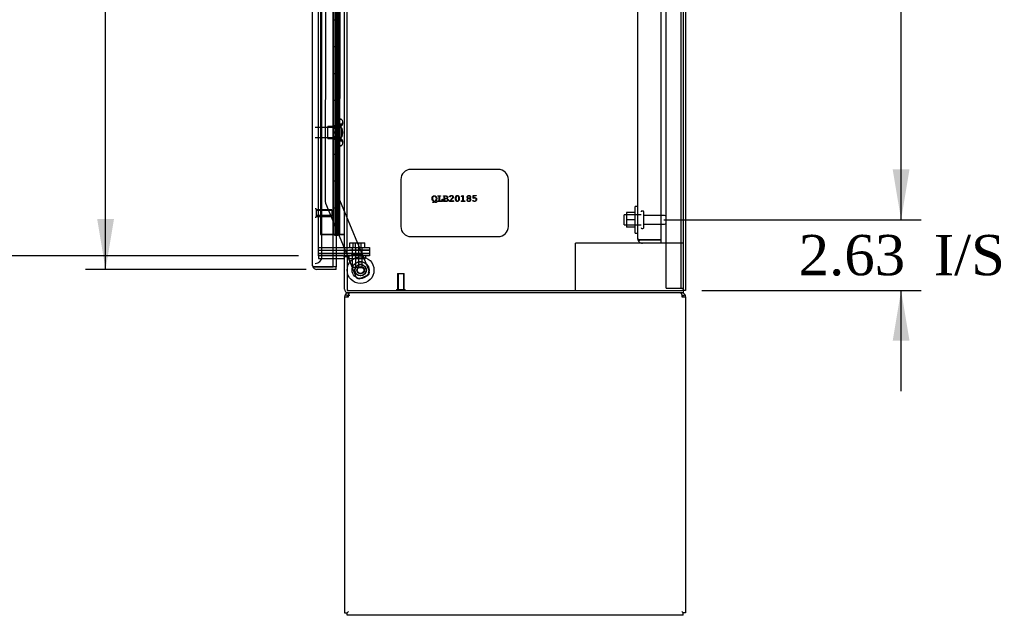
# Model space of a CAD drawing. Header units: inches. Extents: x 1 to 359, y -2 to 239.
# Tile 16 of 23: x 153 to 190, y 84 to 106. Entities that reach past the tile are written whole.
import ezdxf
from ezdxf.enums import TextEntityAlignment as Align
from ezdxf.lldxf.tags import DXFTag

# ---------------------------------------------------------------- set-up
doc = ezdxf.new("R2010")
doc.units = ezdxf.units.IN
doc.header["$MEASUREMENT"] = 0
for name, color, linetype in [('COM43133', 7, 'Continuous'), ('COM50669', 7, 'Continuous'), ('COM55602-1', 7, 'Continuous'), ('COM55607-1', 7, 'Continuous'), ('COM55738-22', 7, 'Continuous'), ('COM70098', 7, 'Continuous'), ('COM70220', 7, 'Continuous'), ('COM70839-2', 7, 'Continuous'), ('COM71181-2', 7, 'Continuous'), ('COM71183-2', 7, 'Continuous'), ('COM71194-2', 7, 'Continuous'), ('Default', 7, 'Continuous'), ('GSK86006', 7, 'Continuous'), ('NTS166105', 7, 'Continuous'), ('NTS18147', 7, 'Continuous'), ('NTS86070', 7, 'Continuous'), ('QLB20185', 7, 'Continuous'), ('ROL87452', 7, 'Continuous'), ('RVT17786', 7, 'Continuous'), ('SCC180005', 7, 'Continuous'), ('STD26089', 7, 'Continuous'), ('STD26122', 7, 'Continuous'), ('STD26258', 7, 'Continuous'), ('WAF25059', 7, 'Continuous'), ('WAF25376', 7, 'Continuous'), ('WAM30038', 7, 'Continuous')]:
    doc.layers.add(name, color=color, linetype=linetype)
doc.styles.add('SEACAD_Times_New_Roman', font='times.ttf')
tags = doc.linetypes.add('HIDDEN2', pattern=[0.1875, 0.125, -0.0625]).pattern_tags.tags
tags[6:7] = [DXFTag(74, 4), DXFTag(75, 0), DXFTag(340, '0'), DXFTag(46, 0.0), DXFTag(50, 0.0), DXFTag(44, 0.0), DXFTag(45, 0.0)]
tags[4:5] = [DXFTag(74, 4), DXFTag(75, 0), DXFTag(340, '0'), DXFTag(46, 0.0), DXFTag(50, 0.0), DXFTag(44, 0.0), DXFTag(45, 0.0)]
doc.dimstyles.new('HAMMOND_(STH_-_300x200)', dxfattribs={"dimtxt": 1.5, "dimasz": 1.875, "dimexe": 0.75, "dimexo": 0.75, "dimgap": 0.375, "dimtad": 0, "dimtih": 1, "dimtoh": 1, "dimzin": 0, "dimdsep": 46, "dimtxsty": 'SEACAD_Times_New_Roman', "dimblk1": '_SE_FILLED', "dimblk2": '_SE_FILLED', "dimsah": 1, "dimcen": 0.75, "dimadec": 0, "dimazin": 0, "dimtfac": 0.8, "dimtofl": 0, "dimtmove": 0, "dimatfit": 3, "dimfxl": 1, "dimtolj": 1, "dimtzin": 0, "dimarcsym": 0})

# ---------------------------------------------------------------- blocks, each defined once
blk = doc.blocks.new('SE2')
at = {"layer": 'COM43133', "color": 7, "linetype": 'HIDDEN2'}
for p, q in [((175.881, 97.627), (175.881, 153.257)), ((176.756, 97.567), (176.756, 153.317)), ((175.881, 97.627), (175.881, 97.627)), ((175.881, 97.627), (175.881, 97.627)), ((175.984, 97.567), (175.917, 97.518)), ((176.066, 97.567), (175.917, 97.567)), ((175.984, 97.567), (176.066, 97.567)), ((176.066, 97.567), (176.066, 97.567)), ((176.756, 97.567), (176.066, 97.567)), ((176.066, 97.567), (176.756, 97.567)), ((176.756, 97.442), (176.066, 97.442)), ((176.756, 97.442), (176.756, 97.567))]:
    blk.add_line(p, q, dxfattribs=at)
for start, end in [(180, 180.0589), (180.1208, 216.194), (216.194, 270)]:
    blk.add_arc((176.066, 97.627), 0.185, start, end, dxfattribs=at)
blk.add_open_spline([(175.917, 97.567), (175.905, 97.577), (175.896, 97.587), (175.887, 97.602), (175.885, 97.607), (175.882, 97.617), (175.881, 97.622), (175.881, 97.627)], degree=3, knots=[0, 0, 0, 0, 0.5, 0.5, 0.75, 0.75, 1, 1, 1, 1], dxfattribs=at)
at = {"layer": 'COM50669', "color": 7, "linetype": 'HIDDEN2'}
for p, q in [((173.711, 97.442), (173.568, 97.442)), ((173.568, 95.692), (173.568, 97.442)), ((176.066, 97.442), (173.711, 97.442)), ((177.568, 97.442), (176.756, 97.442))]:
    blk.add_line(p, q, dxfattribs=at)
at = {"layer": 'COM55602-1', "color": 7, "linetype": 'Continuous'}
for p, q in [((164.975, 95.454), (164.975, 83.692)), ((164.975, 95.454), (165.118, 95.454)), ((165.08, 95.483), (165.005, 95.541)), ((165.118, 95.541), (165.118, 95.597)), ((165.118, 95.454), (165.118, 95.541)), ((177.52, 95.541), (177.52, 95.597)), ((177.52, 95.541), (177.52, 95.454)), ((177.52, 95.454), (177.663, 95.454)), ((177.558, 95.483), (177.633, 95.541)), ((177.663, 95.454), (177.663, 83.692)), ((164.975, 83.692), (165.07, 83.692)), ((165.07, 83.692), (165.118, 83.74)), ((165.07, 83.692), (165.118, 83.74)), ((165.07, 83.597), (165.07, 83.692)), ((177.568, 83.597), (165.07, 83.597)), ((177.568, 83.692), (177.52, 83.74)), ((177.568, 83.692), (177.52, 83.74)), ((177.663, 83.692), (177.568, 83.692)), ((177.568, 83.597), (177.568, 83.692))]:
    blk.add_line(p, q, dxfattribs=at)
for centre, radius, start, end in [((165.118, 95.454), 0.143, 142.4162, 180), ((165.118, 95.454), 0.143, 90, 142.4161), ((165.118, 95.454), 0.048, 142.4162, 180), ((165.118, 95.454), 0.048, 90, 142.4162), ((165.118, 95.454), 0.048, 90, 142.4162), ((177.52, 95.454), 0.143, 37.5839, 90), ((177.52, 95.454), 0.048, 37.5838, 90), ((177.52, 95.454), 0.048, 0, 37.5838), ((177.52, 95.454), 0.143, 0, 37.5838)]:
    blk.add_arc(centre, radius, start, end, dxfattribs=at)
at = {"layer": 'COM55602-1', "color": 7, "linetype": 'HIDDEN2'}
blk.add_arc((165.18, 95.392), 0.11, 92.1547, 123.9357, dxfattribs=at)
at = {"layer": 'COM55602-1', "color": 7, "linetype": 'Continuous'}
for points in [[(165.175, 95.597), (165.166, 95.597), (165.156, 95.592), (165.137, 95.573), (165.128, 95.559), (165.118, 95.541)], [(177.52, 95.541), (177.51, 95.559), (177.501, 95.573), (177.482, 95.592), (177.472, 95.597), (177.463, 95.597)]]:
    blk.add_open_spline(points, degree=3, knots=[0, 0, 0, 0, 0.5, 0.5, 1, 1, 1, 1], dxfattribs=at)
at = {"layer": 'COM55607-1', "color": 7, "linetype": 'HIDDEN2'}
for p, q in [((164.082, 153.765), (164.082, 97.765)), ((164.627, 153.765), (164.627, 97.765)), ((164.727, 97.765), (164.727, 153.765)), ((164.677, 104.766), (164.677, 105.765)), ((164.718, 104.766), (164.718, 105.765)), ((164.763, 105.765), (164.794, 105.765)), ((164.794, 104.765), (164.794, 105.765)), ((164.622, 104.766), (164.677, 104.766)), ((164.666, 104.766), (164.794, 104.766)), ((164.666, 103.766), (164.666, 104.765)), ((164.763, 104.765), (164.794, 104.765)), ((164.789, 104.765), (164.789, 103.766)), ((164.794, 103.766), (164.794, 104.765)), ((164.622, 103.766), (164.677, 103.766)), ((164.666, 103.766), (164.794, 103.766)), ((164.677, 102.766), (164.677, 103.765)), ((164.718, 102.766), (164.718, 103.765)), ((164.763, 103.765), (164.794, 103.765)), ((164.794, 102.765), (164.794, 103.765)), ((164.622, 102.766), (164.677, 102.766)), ((164.666, 102.766), (164.794, 102.766)), ((164.666, 101.766), (164.666, 102.765)), ((164.763, 102.765), (164.794, 102.765)), ((164.789, 102.765), (164.789, 101.766)), ((164.794, 101.766), (164.794, 102.765)), ((164.622, 101.766), (164.677, 101.766)), ((164.666, 101.766), (164.794, 101.766)), ((164.677, 100.766), (164.677, 101.765)), ((164.718, 100.766), (164.718, 101.765)), ((164.763, 101.765), (164.794, 101.765)), ((164.794, 100.765), (164.794, 101.765)), ((164.622, 100.766), (164.677, 100.766)), ((164.666, 100.766), (164.794, 100.766)), ((164.666, 99.766), (164.666, 100.765)), ((164.763, 100.765), (164.794, 100.765)), ((164.789, 100.765), (164.789, 99.766)), ((164.794, 99.766), (164.794, 100.765)), ((164.622, 99.766), (164.677, 99.766)), ((164.666, 99.766), (164.794, 99.766)), ((164.677, 98.766), (164.677, 99.765)), ((164.718, 98.766), (164.718, 99.765)), ((164.763, 99.765), (164.794, 99.765)), ((164.794, 98.765), (164.794, 99.765)), ((164.622, 98.766), (164.677, 98.766)), ((164.666, 98.766), (164.794, 98.766)), ((164.666, 97.766), (164.666, 98.765)), ((164.763, 98.765), (164.794, 98.765)), ((164.789, 98.765), (164.789, 97.766)), ((164.794, 97.766), (164.794, 98.765)), ((164.082, 97.766), (164.597, 97.766)), ((164.558, 97.765), (164.082, 97.765)), ((164.597, 97.766), (164.622, 97.766)), ((164.622, 97.766), (164.627, 97.766)), ((164.666, 97.766), (164.627, 97.766)), ((164.789, 97.766), (164.666, 97.766)), ((164.789, 97.766), (164.913, 97.766)), ((164.913, 97.766), (164.975, 97.766))]:
    blk.add_line(p, q, dxfattribs=at)
at = {"layer": 'COM55607-1', "color": 7, "linetype": 'Continuous'}
for p, q in [((164.56, 106.765), (164.56, 105.765)), ((164.763, 106.765), (164.763, 105.765)), ((164.56, 105.765), (164.56, 104.765)), ((164.56, 105.765), (164.763, 105.765)), ((164.56, 105.765), (164.763, 105.765)), ((164.763, 105.765), (164.763, 104.765)), ((164.56, 104.765), (164.763, 104.765)), ((164.56, 104.765), (164.763, 104.765)), ((164.56, 104.765), (164.56, 103.765)), ((164.763, 104.765), (164.763, 103.765)), ((164.56, 103.765), (164.56, 102.765)), ((164.56, 103.765), (164.763, 103.765)), ((164.56, 103.765), (164.763, 103.765)), ((164.763, 103.765), (164.763, 102.765)), ((164.56, 102.765), (164.763, 102.765)), ((164.56, 102.765), (164.763, 102.765)), ((164.56, 102.765), (164.56, 101.765)), ((164.763, 102.765), (164.763, 101.765)), ((164.56, 101.765), (164.56, 100.765)), ((164.56, 101.765), (164.763, 101.765)), ((164.56, 101.765), (164.763, 101.765)), ((164.763, 101.765), (164.763, 100.765)), ((164.56, 100.765), (164.763, 100.765)), ((164.56, 100.765), (164.763, 100.765)), ((164.56, 100.765), (164.56, 99.765)), ((164.763, 100.765), (164.763, 99.765)), ((164.56, 99.765), (164.56, 98.765)), ((164.56, 99.765), (164.763, 99.765)), ((164.56, 99.765), (164.763, 99.765)), ((164.763, 99.765), (164.763, 98.765)), ((164.56, 98.765), (164.763, 98.765)), ((164.56, 98.765), (164.763, 98.765)), ((164.56, 98.765), (164.56, 97.765)), ((164.763, 98.765), (164.763, 97.765)), ((164.56, 97.765), (164.558, 97.765)), ((164.763, 97.765), (164.56, 97.765)), ((164.614, 97.73), (164.614, 97.756)), ((164.614, 97.756), (164.664, 97.756)), ((164.664, 97.73), (164.614, 97.73)), ((164.627, 97.765), (164.627, 97.756)), ((164.689, 97.756), (164.664, 97.756)), ((164.689, 97.73), (164.664, 97.73)), ((164.689, 97.756), (164.739, 97.756)), ((164.739, 97.73), (164.689, 97.73)), ((164.727, 97.756), (164.727, 97.765)), ((164.739, 97.756), (164.739, 97.73)), ((164.975, 97.765), (164.763, 97.765))]:
    blk.add_line(p, q, dxfattribs=at)
at = {"layer": 'COM55738-22', "color": 7, "linetype": 'HIDDEN2'}
for p, q in [((176.943, 95.774), (176.943, 155.524)), ((177.496, 95.774), (177.496, 155.524)), ((176.943, 95.774), (177.13, 95.774)), ((177.13, 95.774), (177.38, 95.774)), ((177.38, 95.774), (177.496, 95.774)), ((177.496, 95.774), (177.568, 95.774))]:
    blk.add_line(p, q, dxfattribs=at)
at = {"layer": 'COM70098', "color": 7, "linetype": 'HIDDEN2'}
for p, q in [((164.008, 97.287), (165.157, 97.287)), ((164.008, 97.192), (165.157, 97.192)), ((165.157, 97.287), (165.907, 97.287)), ((165.907, 97.192), (165.157, 97.192)), ((165.907, 97.287), (165.907, 97.192)), ((165.157, 97.067), (164.008, 97.067)), ((165.157, 96.972), (165.118, 96.972)), ((165.157, 97.067), (165.907, 97.067)), ((165.907, 96.972), (165.157, 96.972)), ((165.907, 97.067), (165.907, 96.972))]:
    blk.add_line(p, q, dxfattribs=at)
at = {"layer": 'COM70220', "color": 7, "linetype": 'HIDDEN2'}
for p, q in [((164.133, 97.192), (164.133, 154.339)), ((164.133, 96.942), (164.133, 97.192))]:
    blk.add_line(p, q, dxfattribs=at)
blk.add_arc((163.883, 96.942), 0.25, 270, 0, dxfattribs=at)
at = {"layer": 'COM70839-2', "color": 7, "linetype": 'HIDDEN2'}
for p, q in [((164.803, 124.909), (164.79, 99.063)), ((164.271, 123.534), (164.259, 98.982)), ((164.259, 98.982), (164.259, 98.982)), ((164.268, 98.934), (165.08, 96.972)), ((164.268, 98.934), (165.08, 96.972)), ((164.79, 99.063), (165.889, 96.406)), ((164.79, 99.063), (164.79, 99.063)), ((164.79, 99.063), (165.889, 96.406)), ((165.093, 96.942), (165.399, 96.203)), ((165.093, 96.942), (165.399, 96.203)), ((165.822, 96.243), (165.562, 96.135)), ((165.822, 96.243), (165.562, 96.135))]:
    blk.add_line(p, q, dxfattribs=at)
at = {"layer": 'COM70839-2', "color": 7, "linetype": 'Continuous'}
blk.add_line((165.08, 96.972), (165.093, 96.942), dxfattribs=at)
blk.add_line((165.08, 96.972), (165.093, 96.942), dxfattribs=at)
at = {"layer": 'COM70839-2', "color": 7, "linetype": 'HIDDEN2'}
blk.add_circle((165.57, 96.443), 0.129, dxfattribs=at)
for centre, radius, start, end in [((164.384, 98.982), 0.125, 179.9705, 202.4825), ((165.57, 96.443), 0.129, 171.2154, 183.4576), ((165.774, 96.358), 0.125, 292.4825, 22.4825), ((165.774, 96.358), 0.125, 292.4825, 22.4825), ((165.514, 96.251), 0.125, 202.4825, 292.4825), ((165.514, 96.251), 0.125, 202.4825, 292.4825), ((165.57, 96.443), 0.129, 261.3102, 278.5081)]:
    blk.add_arc(centre, radius, start, end, dxfattribs=at)
at = {"layer": 'COM71181-2', "color": 7, "linetype": 'HIDDEN2'}
for p, q in [((177.568, 155.627), (177.568, 95.692)), ((164.008, 96.972), (164.008, 154.347)), ((165.07, 96.972), (165.07, 154.347)), ((164.558, 96.972), (164.008, 96.972))]:
    blk.add_line(p, q, dxfattribs=at)
at = {"layer": 'COM71181-2', "color": 7, "linetype": 'Continuous'}
for p, q in [((177.663, 155.627), (177.663, 95.692)), ((164.975, 96.972), (164.975, 154.347)), ((164.927, 96.972), (164.558, 96.972)), ((164.927, 96.972), (164.975, 96.972)), ((165.118, 96.972), (164.975, 96.972)), ((165.07, 96.942), (165.07, 95.692)), ((165.118, 96.942), (165.07, 96.942)), ((165.118, 96.942), (165.118, 96.972)), ((165.07, 95.692), (177.52, 95.692)), ((177.663, 95.692), (177.52, 95.692))]:
    blk.add_line(p, q, dxfattribs=at)
at = {"layer": 'COM71183-2', "color": 7, "linetype": 'HIDDEN2'}
for p, q in [((164.008, 96.972), (164.008, 96.877)), ((164.008, 96.877), (164.558, 96.877))]:
    blk.add_line(p, q, dxfattribs=at)
at = {"layer": 'COM71183-2', "color": 7, "linetype": 'Continuous'}
for p, q in [((164.558, 96.877), (164.927, 96.877)), ((164.975, 95.74), (164.975, 96.942)), ((165.07, 96.942), (164.975, 96.942)), ((177.568, 95.692), (177.568, 95.597)), ((177.568, 95.597), (165.118, 95.597))]:
    blk.add_line(p, q, dxfattribs=at)
for centre, radius, start, end in [((164.927, 96.829), 0.143, 52.2051, 90), ((164.927, 96.829), 0.048, 0, 90), ((165.118, 95.74), 0.143, 180, 270)]:
    blk.add_arc(centre, radius, start, end, dxfattribs=at)
at = {"layer": 'COM71183-2', "color": 7, "linetype": 'HIDDEN2'}
blk.add_arc((165.118, 95.74), 0.048, 180, 270, dxfattribs=at)
at = {"layer": 'COM71194-2', "color": 7, "linetype": 'Continuous'}
for p, q in [((164.558, 96.567), (164.558, 154.964)), ((163.788, 96.615), (163.788, 154.916)), ((164.663, 96.877), (164.663, 96.567)), ((163.788, 96.615), (163.788, 96.615)), ((163.788, 96.615), (163.788, 96.615)), ((163.868, 96.567), (163.818, 96.528)), ((163.931, 96.567), (163.818, 96.567)), ((163.868, 96.567), (163.931, 96.567)), ((163.931, 96.567), (163.931, 96.567)), ((164.663, 96.567), (163.931, 96.567)), ((163.931, 96.567), (164.558, 96.567)), ((164.663, 96.472), (163.931, 96.472)), ((164.663, 96.567), (164.558, 96.567)), ((164.663, 96.472), (164.663, 96.567))]:
    blk.add_line(p, q, dxfattribs=at)
at = {"layer": 'COM71194-2', "color": 7, "linetype": 'HIDDEN2'}
blk.add_line((164.663, 154.442), (164.663, 96.877), dxfattribs=at)
at = {"layer": 'COM71194-2', "color": 7, "linetype": 'Continuous'}
for start, end in [(180, 180.0762), (180.1561, 217.5036), (217.5036, 270)]:
    blk.add_arc((163.931, 96.615), 0.143, start, end, dxfattribs=at)
blk.add_open_spline([(163.818, 96.567), (163.808, 96.575), (163.801, 96.583), (163.793, 96.595), (163.791, 96.599), (163.789, 96.607), (163.788, 96.611), (163.788, 96.615)], degree=3, knots=[0, 0, 0, 0, 0.5, 0.5, 0.75, 0.75, 1, 1, 1, 1], dxfattribs=at)
at = {"layer": 'GSK86006', "color": 7, "linetype": 'HIDDEN2'}
for p, q in [((164.008, 97.192), (165.157, 97.192)), ((165.157, 97.192), (165.907, 97.192)), ((165.907, 97.192), (165.907, 97.067)), ((164.008, 97.067), (165.157, 97.067)), ((165.907, 97.067), (165.157, 97.067))]:
    blk.add_line(p, q, dxfattribs=at)
at = {"layer": 'NTS166105', "color": 7, "linetype": 'HIDDEN2'}
for p, q in [((175.465, 98.591), (175.465, 98.316)), ((175.785, 98.591), (175.465, 98.591)), ((175.465, 98.316), (175.465, 98.041)), ((175.785, 98.316), (175.465, 98.316)), ((175.785, 98.041), (175.465, 98.041))]:
    blk.add_line(p, q, dxfattribs=at)
at = {"layer": 'NTS18147', "color": 7, "linetype": 'HIDDEN2'}
for p, q in [((164.791, 102.062), (164.791, 102.067)), ((164.854, 102.067), (164.791, 102.067)), ((164.791, 102.062), (164.791, 101.874)), ((164.791, 102.062), (164.854, 102.062)), ((164.791, 101.874), (164.791, 101.756)), ((164.854, 101.874), (164.791, 101.874)), ((164.854, 102.062), (164.854, 102.067)), ((164.854, 101.756), (164.854, 101.874)), ((164.916, 101.913), (164.916, 101.968)), ((164.354, 101.347), (164.354, 101.787)), ((164.791, 101.787), (164.354, 101.787)), ((164.791, 101.756), (164.791, 101.378)), ((164.791, 101.756), (164.854, 101.756)), ((164.354, 101.347), (164.791, 101.347)), ((164.791, 101.378), (164.791, 101.26)), ((164.854, 101.378), (164.791, 101.378)), ((164.791, 101.26), (164.791, 101.072)), ((164.791, 101.26), (164.854, 101.26)), ((164.854, 101.26), (164.854, 101.378)), ((164.916, 101.166), (164.916, 101.221)), ((164.791, 101.072), (164.791, 101.067)), ((164.854, 101.072), (164.791, 101.072)), ((164.791, 101.067), (164.854, 101.067)), ((164.854, 101.072), (164.854, 101.067))]:
    blk.add_line(p, q, dxfattribs=at)
blk.add_arc((164.598, 101.567), 0.318, 323.6338, 36.3662, dxfattribs=at)
for centre, start_param, end_param in [((164.598, 101.968), 2.506883, 3.776302), ((164.598, 101.913), 2.506883, 3.141593), ((164.598, 101.221), 3.141593, 3.776302), ((164.598, 101.166), 2.506883, 3.776302)]:
    blk.add_ellipse(centre, major_axis=(-0.318, 0), ratio=0.5, start_param=start_param, end_param=end_param, dxfattribs=at)
at = {"layer": 'NTS86070', "color": 7, "linetype": 'HIDDEN2'}
for p, q in [((165.133, 96.972), (165.133, 96.872)), ((165.133, 96.872), (165.633, 96.872)), ((165.236, 97.002), (165.236, 96.972)), ((165.519, 97.012), (165.246, 97.012)), ((165.258, 96.972), (165.258, 96.872)), ((165.361, 97.002), (165.361, 96.972)), ((165.644, 97.012), (165.519, 97.012)), ((165.529, 96.972), (165.529, 97.002)), ((165.633, 96.972), (165.633, 96.872)), ((165.633, 96.872), (165.758, 96.872)), ((165.654, 96.972), (165.654, 97.002)), ((165.758, 96.972), (165.758, 96.872))]:
    blk.add_line(p, q, dxfattribs=at)
for centre, start, end in [((165.246, 97.002), 90, 180), ((165.371, 97.002), 90, 180), ((165.519, 97.002), 0, 90), ((165.644, 97.002), 0, 90)]:
    blk.add_arc(centre, 0.01, start, end, dxfattribs=at)
at = {"layer": 'QLB20185', "color": 7, "linetype": 'HIDDEN2'}
for p, q in [((170.695, 100.192), (167.445, 100.192)), ((167.07, 99.817), (167.07, 98.067)), ((171.07, 98.067), (171.07, 99.817)), ((168.267, 98.976), (168.299, 98.999)), ((168.319, 98.997), (168.3, 98.983)), ((168.456, 99.207), (168.541, 99.207)), ((168.491, 99.192), (168.456, 99.192)), ((168.456, 99.018), (168.491, 99.018)), ((168.618, 99.003), (168.456, 99.003)), ((168.491, 99.018), (168.491, 99.192)), ((168.541, 99.192), (168.506, 99.192)), ((168.506, 99.192), (168.506, 99.018)), ((168.506, 99.018), (168.603, 99.018)), ((168.603, 99.018), (168.603, 99.076)), ((168.618, 99.076), (168.618, 99.003)), ((168.663, 99.207), (168.755, 99.207)), ((168.683, 99.192), (168.663, 99.192)), ((168.663, 99.018), (168.683, 99.018)), ((168.773, 99.003), (168.663, 99.003)), ((168.683, 99.018), (168.683, 99.192)), ((168.755, 99.192), (168.697, 99.192)), ((168.697, 99.192), (168.697, 99.116)), ((168.697, 99.116), (168.749, 99.116)), ((168.75, 99.101), (168.697, 99.101)), ((168.697, 99.101), (168.697, 99.018)), ((168.697, 99.018), (168.771, 99.018)), ((168.882, 99.003), (168.882, 99.025)), ((169.023, 99.003), (168.882, 99.003)), ((168.896, 99.019), (168.896, 99.018)), ((168.896, 99.018), (169.009, 99.018)), ((169.009, 99.018), (169.009, 99.023)), ((169.023, 99.023), (169.023, 99.003)), ((169.106, 99.094), (169.106, 99.13)), ((169.121, 99.128), (169.121, 99.096)), ((169.226, 99.096), (169.226, 99.128)), ((169.24, 99.13), (169.24, 99.094)), ((169.327, 99.203), (169.394, 99.224)), ((169.33, 99.018), (169.38, 99.018)), ((169.444, 99.003), (169.33, 99.003)), ((169.38, 99.204), (169.332, 99.189)), ((169.38, 99.018), (169.38, 99.204)), ((169.394, 99.224), (169.394, 99.018)), ((169.394, 99.018), (169.444, 99.018)), ((169.76, 99.124), (169.76, 99.221)), ((169.76, 99.221), (169.862, 99.221)), ((169.862, 99.207), (169.775, 99.207)), ((169.775, 99.207), (169.775, 99.135)), ((167.445, 97.692), (170.695, 97.692))]:
    blk.add_line(p, q, dxfattribs=at)
for centre, start, end in [((167.445, 99.817), 90, 180), ((170.695, 99.817), 0, 90), ((167.445, 98.067), 180, 270), ((170.695, 98.067), 270, 0)]:
    blk.add_arc(centre, 0.375, start, end, dxfattribs=at)
for points, knots in [([(168.249, 99.035), (168.236, 99.054), (168.229, 99.077), (168.229, 99.136), (168.238, 99.161), (168.256, 99.181)], [0, 0, 0, 0, 0.460772, 0.460772, 1, 1, 1, 1]), ([(168.392, 99.104), (168.392, 99.128), (168.385, 99.149), (168.358, 99.187), (168.34, 99.197), (168.297, 99.197), (168.28, 99.188), (168.251, 99.152), (168.243, 99.13), (168.243, 99.077), (168.251, 99.055), (168.266, 99.038)], [0, 0, 0, 0, 0.205366, 0.205366, 0.410732, 0.410732, 0.603135, 0.603135, 0.795538, 0.795538, 1, 1, 1, 1]), ([(168.256, 99.181), (168.273, 99.201), (168.294, 99.211), (168.341, 99.211), (168.362, 99.201), (168.38, 99.181)], [0, 0, 0, 0, 0.5, 0.5, 1, 1, 1, 1]), ([(168.265, 98.964), (168.263, 98.965), (168.263, 98.967), (168.263, 98.972), (168.264, 98.974), (168.267, 98.976)], [0, 0, 0, 0, 0.507937, 0.507937, 1, 1, 1, 1]), ([(168.275, 98.963), (168.273, 98.962), (168.271, 98.962), (168.268, 98.962), (168.266, 98.963), (168.265, 98.964)], [0, 0, 0, 0, 0.341463, 0.341463, 1, 1, 1, 1]), ([(168.266, 99.038), (168.281, 99.02), (168.299, 99.012), (168.34, 99.012), (168.358, 99.021), (168.371, 99.04)], [0, 0, 0, 0, 0.466312, 0.466312, 1, 1, 1, 1]), ([(168.3, 98.983), (168.31, 98.984), (168.318, 98.986), (168.334, 98.986), (168.344, 98.984), (168.354, 98.98)], [0, 0, 0, 0, 0.38326, 0.38326, 1, 1, 1, 1]), ([(168.388, 98.966), (168.382, 98.963), (168.376, 98.961), (168.364, 98.961), (168.358, 98.963), (168.341, 98.969), (168.332, 98.971), (168.318, 98.971), (168.311, 98.97), (168.303, 98.969)], [0, 0, 0, 0, 0.321484, 0.321484, 0.571943, 0.571943, 0.822402, 0.822402, 1, 1, 1, 1]), ([(168.354, 98.98), (168.361, 98.977), (168.366, 98.976), (168.377, 98.976), (168.384, 98.979), (168.393, 98.984)], [0, 0, 0, 0, 0.363014, 0.363014, 1, 1, 1, 1]), ([(168.38, 99.181), (168.398, 99.161), (168.407, 99.136), (168.407, 99.073), (168.398, 99.048), (168.38, 99.028)], [0, 0, 0, 0, 0.504075, 0.504075, 1, 1, 1, 1]), ([(168.393, 98.984), (168.396, 98.986), (168.398, 98.987), (168.402, 98.987), (168.403, 98.987), (168.406, 98.984), (168.407, 98.982), (168.407, 98.978), (168.406, 98.977), (168.405, 98.975)], [0, 0, 0, 0, 0.189621, 0.189621, 0.479042, 0.479042, 0.768463, 0.768463, 1, 1, 1, 1]), ([(168.449, 99.194), (168.447, 99.195), (168.447, 99.197), (168.447, 99.201), (168.447, 99.203), (168.449, 99.205)], [0, 0, 0, 0, 0.508197, 0.508197, 1, 1, 1, 1]), ([(168.449, 99.005), (168.447, 99.006), (168.447, 99.008), (168.447, 99.012), (168.447, 99.014), (168.449, 99.015)], [0, 0, 0, 0, 0.474576, 0.474576, 1, 1, 1, 1]), ([(168.548, 99.205), (168.55, 99.203), (168.551, 99.201), (168.551, 99.197), (168.55, 99.195), (168.548, 99.194)], [0, 0, 0, 0, 0.491803, 0.491803, 1, 1, 1, 1]), ([(168.603, 99.076), (168.603, 99.079), (168.604, 99.082), (168.607, 99.085), (168.608, 99.085), (168.613, 99.085), (168.615, 99.085), (168.617, 99.082), (168.618, 99.079), (168.618, 99.076)], [0, 0, 0, 0, 0.254237, 0.254237, 0.508475, 0.508475, 0.754237, 0.754237, 1, 1, 1, 1]), ([(168.656, 99.194), (168.654, 99.195), (168.653, 99.197), (168.653, 99.201), (168.654, 99.203), (168.656, 99.205)], [0, 0, 0, 0, 0.508197, 0.508197, 1, 1, 1, 1]), ([(168.656, 99.005), (168.654, 99.006), (168.653, 99.008), (168.653, 99.012), (168.654, 99.014), (168.656, 99.015)], [0, 0, 0, 0, 0.474576, 0.474576, 1, 1, 1, 1]), ([(168.796, 99.136), (168.8, 99.142), (168.802, 99.149), (168.802, 99.164), (168.798, 99.173), (168.78, 99.188), (168.769, 99.192), (168.755, 99.192)], [0, 0, 0, 0, 0.258824, 0.258824, 0.629412, 0.629412, 1, 1, 1, 1]), ([(168.8, 99.191), (168.811, 99.18), (168.817, 99.168), (168.817, 99.136), (168.807, 99.121), (168.788, 99.111)], [0, 0, 0, 0, 0.443182, 0.443182, 1, 1, 1, 1]), ([(168.812, 99.039), (168.815, 99.045), (168.817, 99.052), (168.817, 99.066), (168.815, 99.073), (168.81, 99.08)], [0, 0, 0, 0, 0.471503, 0.471503, 1, 1, 1, 1]), ([(168.821, 99.089), (168.829, 99.08), (168.832, 99.07), (168.832, 99.049), (168.83, 99.04), (168.825, 99.032)], [0, 0, 0, 0, 0.528169, 0.528169, 1, 1, 1, 1]), ([(168.901, 99.168), (168.9, 99.167), (168.898, 99.167), (168.894, 99.167), (168.892, 99.167), (168.89, 99.17), (168.889, 99.171), (168.889, 99.179), (168.892, 99.186), (168.904, 99.205), (168.913, 99.213), (168.924, 99.218)], [0, 0, 0, 0, 0.097633, 0.097633, 0.203077, 0.203077, 0.314379, 0.314379, 0.65719, 0.65719, 1, 1, 1, 1]), ([(168.993, 99.197), (168.983, 99.207), (168.971, 99.212), (168.944, 99.212), (168.933, 99.208), (168.923, 99.201)], [0, 0, 0, 0, 0.526882, 0.526882, 1, 1, 1, 1]), ([(168.924, 99.218), (168.934, 99.224), (168.945, 99.227), (168.975, 99.227), (168.99, 99.22), (169.003, 99.208)], [0, 0, 0, 0, 0.381773, 0.381773, 1, 1, 1, 1]), ([(168.969, 99.106), (168.982, 99.119), (168.991, 99.128), (169.001, 99.14), (169.004, 99.146), (169.007, 99.155), (169.008, 99.159), (169.008, 99.177), (169.003, 99.188), (168.993, 99.197)], [0, 0, 0, 0, 0.174033, 0.174033, 0.348066, 0.348066, 0.522099, 0.522099, 1, 1, 1, 1]), ([(169.003, 99.208), (169.017, 99.195), (169.023, 99.181), (169.023, 99.158), (169.022, 99.152), (169.02, 99.146)], [0, 0, 0, 0, 0.702875, 0.702875, 1, 1, 1, 1]), ([(169.011, 99.031), (169.012, 99.032), (169.014, 99.033), (169.018, 99.033), (169.02, 99.032), (169.021, 99.031)], [0, 0, 0, 0, 0.508475, 0.508475, 1, 1, 1, 1]), ([(169.128, 99.205), (169.14, 99.219), (169.155, 99.227), (169.182, 99.227), (169.19, 99.225), (169.197, 99.221)], [0, 0, 0, 0, 0.673973, 0.673973, 1, 1, 1, 1]), ([(169.195, 99.206), (169.189, 99.21), (169.181, 99.212), (169.157, 99.212), (169.144, 99.203), (169.135, 99.187)], [0, 0, 0, 0, 0.33432, 0.33432, 1, 1, 1, 1]), ([(169.218, 99.019), (169.206, 99.005), (169.191, 98.998), (169.165, 98.998), (169.157, 98.999), (169.149, 99.003)], [0, 0, 0, 0, 0.674931, 0.674931, 1, 1, 1, 1]), ([(169.151, 99.019), (169.158, 99.014), (169.165, 99.012), (169.19, 99.012), (169.202, 99.021), (169.212, 99.037)], [0, 0, 0, 0, 0.340237, 0.340237, 1, 1, 1, 1]), ([(169.322, 99.19), (169.321, 99.192), (169.32, 99.193), (169.32, 99.197), (169.321, 99.199), (169.322, 99.2)], [0, 0, 0, 0, 0.529412, 0.529412, 1, 1, 1, 1]), ([(169.322, 99.005), (169.321, 99.006), (169.32, 99.008), (169.32, 99.012), (169.321, 99.014), (169.322, 99.015)], [0, 0, 0, 0, 0.474576, 0.474576, 1, 1, 1, 1]), ([(169.332, 99.189), (169.33, 99.188), (169.328, 99.188), (169.325, 99.188), (169.324, 99.189), (169.322, 99.19)], [0, 0, 0, 0, 0.368421, 0.368421, 1, 1, 1, 1]), ([(169.452, 99.015), (169.453, 99.014), (169.454, 99.012), (169.454, 99.008), (169.453, 99.006), (169.452, 99.005)], [0, 0, 0, 0, 0.525424, 0.525424, 1, 1, 1, 1]), ([(169.554, 99.017), (169.541, 99.029), (169.534, 99.044), (169.534, 99.073), (169.537, 99.083), (169.544, 99.093)], [0, 0, 0, 0, 0.609254, 0.609254, 1, 1, 1, 1]), ([(169.548, 99.135), (169.541, 99.145), (169.538, 99.155), (169.538, 99.183), (169.544, 99.197), (169.569, 99.221), (169.584, 99.227), (169.619, 99.227), (169.633, 99.221), (169.658, 99.197), (169.664, 99.183), (169.664, 99.155), (169.661, 99.145), (169.654, 99.136)], [0, 0, 0, 0, 0.130327, 0.130327, 0.314122, 0.314122, 0.497917, 0.497917, 0.683249, 0.683249, 0.868582, 0.868582, 1, 1, 1, 1]), ([(169.564, 99.095), (169.554, 99.085), (169.549, 99.074), (169.549, 99.048), (169.554, 99.037), (169.574, 99.017), (169.586, 99.012), (169.616, 99.012), (169.628, 99.017), (169.648, 99.037), (169.653, 99.048), (169.653, 99.061)], [0, 0, 0, 0, 0.193412, 0.193412, 0.394561, 0.394561, 0.59571, 0.59571, 0.797855, 0.797855, 1, 1, 1, 1]), ([(169.567, 99.198), (169.557, 99.189), (169.553, 99.178), (169.553, 99.155), (169.557, 99.145), (169.567, 99.136)], [0, 0, 0, 0, 0.52, 0.52, 1, 1, 1, 1]), ([(169.648, 99.017), (169.635, 99.004), (169.62, 98.998), (169.582, 98.998), (169.567, 99.004), (169.554, 99.017)], [0, 0, 0, 0, 0.500978, 0.500978, 1, 1, 1, 1]), ([(169.638, 99.095), (169.628, 99.104), (169.616, 99.109), (169.586, 99.109), (169.574, 99.104), (169.564, 99.095)], [0, 0, 0, 0, 0.501222, 0.501222, 1, 1, 1, 1]), ([(169.635, 99.198), (169.626, 99.207), (169.614, 99.212), (169.587, 99.212), (169.576, 99.207), (169.567, 99.198)], [0, 0, 0, 0, 0.502688, 0.502688, 1, 1, 1, 1]), ([(169.567, 99.136), (169.576, 99.128), (169.587, 99.124), (169.615, 99.124), (169.626, 99.128), (169.645, 99.145), (169.649, 99.155), (169.649, 99.166)], [0, 0, 0, 0, 0.330986, 0.330986, 0.665493, 0.665493, 1, 1, 1, 1]), ([(169.659, 99.093), (169.665, 99.083), (169.668, 99.073), (169.668, 99.044), (169.661, 99.029), (169.648, 99.017)], [0, 0, 0, 0, 0.392308, 0.392308, 1, 1, 1, 1]), ([(169.749, 99.023), (169.744, 99.027), (169.742, 99.03), (169.742, 99.035), (169.743, 99.036), (169.745, 99.039), (169.747, 99.04), (169.751, 99.04), (169.753, 99.039), (169.755, 99.037)], [0, 0, 0, 0, 0.29148, 0.29148, 0.524664, 0.524664, 0.757848, 0.757848, 1, 1, 1, 1]), ([(169.755, 99.037), (169.773, 99.021), (169.792, 99.012), (169.83, 99.012), (169.844, 99.018), (169.855, 99.03)], [0, 0, 0, 0, 0.548263, 0.548263, 1, 1, 1, 1]), ([(169.775, 99.119), (169.771, 99.117), (169.768, 99.116), (169.765, 99.116), (169.763, 99.117), (169.762, 99.119)], [0, 0, 0, 0, 0.42, 0.42, 1, 1, 1, 1]), ([(169.865, 99.019), (169.852, 99.005), (169.834, 98.998), (169.799, 98.998), (169.786, 99.001), (169.773, 99.007)], [0, 0, 0, 0, 0.601677, 0.601677, 1, 1, 1, 1]), ([(169.857, 99.116), (169.847, 99.126), (169.835, 99.131), (169.805, 99.131), (169.79, 99.127), (169.775, 99.119)], [0, 0, 0, 0, 0.493947, 0.493947, 1, 1, 1, 1]), ([(169.799, 99.143), (169.807, 99.145), (169.815, 99.146), (169.84, 99.146), (169.855, 99.139), (169.868, 99.127)], [0, 0, 0, 0, 0.28, 0.28, 1, 1, 1, 1]), ([(169.855, 99.03), (169.866, 99.041), (169.872, 99.057), (169.872, 99.093), (169.867, 99.106), (169.857, 99.116)], [0, 0, 0, 0, 0.541582, 0.541582, 1, 1, 1, 1]), ([(169.868, 99.127), (169.88, 99.114), (169.886, 99.097), (169.886, 99.052), (169.879, 99.034), (169.865, 99.019)], [0, 0, 0, 0, 0.475329, 0.475329, 1, 1, 1, 1]), ([(169.869, 99.219), (169.871, 99.218), (169.872, 99.216), (169.872, 99.212), (169.871, 99.21), (169.869, 99.209)], [0, 0, 0, 0, 0.508475, 0.508475, 1, 1, 1, 1])]:
    blk.add_open_spline(points, degree=3, knots=knots, dxfattribs=at)
for points in [[(168.299, 98.999), (168.28, 99.004), (168.263, 99.016), (168.249, 99.035)], [(168.303, 98.969), (168.291, 98.967), (168.282, 98.965), (168.275, 98.963)], [(168.38, 99.028), (168.363, 99.008), (168.342, 98.998), (168.319, 98.997)], [(168.371, 99.04), (168.385, 99.059), (168.392, 99.08), (168.392, 99.104)], [(168.405, 98.975), (168.403, 98.973), (168.397, 98.969), (168.388, 98.966)], [(168.449, 99.205), (168.45, 99.206), (168.453, 99.207), (168.456, 99.207)], [(168.456, 99.192), (168.453, 99.192), (168.45, 99.193), (168.449, 99.194)], [(168.449, 99.015), (168.45, 99.017), (168.453, 99.018), (168.456, 99.018)], [(168.456, 99.003), (168.453, 99.003), (168.45, 99.004), (168.449, 99.005)], [(168.541, 99.207), (168.544, 99.207), (168.547, 99.206), (168.548, 99.205)], [(168.548, 99.194), (168.547, 99.193), (168.544, 99.192), (168.541, 99.192)], [(168.656, 99.205), (168.657, 99.206), (168.66, 99.207), (168.663, 99.207)], [(168.663, 99.192), (168.66, 99.192), (168.657, 99.193), (168.656, 99.194)], [(168.656, 99.015), (168.657, 99.017), (168.66, 99.018), (168.663, 99.018)], [(168.663, 99.003), (168.66, 99.003), (168.657, 99.004), (168.656, 99.005)], [(168.749, 99.116), (168.76, 99.116), (168.77, 99.118), (168.779, 99.122)], [(168.788, 99.096), (168.779, 99.099), (168.766, 99.101), (168.75, 99.101)], [(168.755, 99.207), (168.773, 99.207), (168.788, 99.201), (168.8, 99.191)], [(168.771, 99.018), (168.781, 99.018), (168.789, 99.02), (168.796, 99.024)], [(168.804, 99.011), (168.794, 99.006), (168.784, 99.003), (168.773, 99.003)], [(168.779, 99.122), (168.787, 99.125), (168.792, 99.13), (168.796, 99.136)], [(168.788, 99.111), (168.803, 99.105), (168.814, 99.098), (168.821, 99.089)], [(168.81, 99.08), (168.804, 99.087), (168.797, 99.092), (168.788, 99.096)], [(168.796, 99.024), (168.803, 99.028), (168.808, 99.033), (168.812, 99.039)], [(168.825, 99.032), (168.82, 99.024), (168.813, 99.017), (168.804, 99.011)], [(168.882, 99.025), (168.912, 99.051), (168.941, 99.078), (168.969, 99.106)], [(168.98, 99.097), (168.946, 99.064), (168.918, 99.037), (168.896, 99.019)], [(168.904, 99.174), (168.903, 99.171), (168.902, 99.169), (168.901, 99.168)], [(168.923, 99.201), (168.913, 99.194), (168.907, 99.184), (168.904, 99.174)], [(169.009, 99.128), (169.003, 99.121), (168.994, 99.111), (168.98, 99.097)], [(169.02, 99.146), (169.018, 99.14), (169.014, 99.134), (169.009, 99.128)], [(169.009, 99.023), (169.009, 99.027), (169.009, 99.029), (169.011, 99.031)], [(169.021, 99.031), (169.023, 99.029), (169.023, 99.027), (169.023, 99.023)], [(169.106, 99.13), (169.106, 99.162), (169.114, 99.187), (169.128, 99.205)], [(169.11, 99.059), (169.107, 99.069), (169.106, 99.081), (169.106, 99.094)], [(169.119, 99.036), (169.115, 99.044), (169.112, 99.052), (169.11, 99.059)], [(169.13, 99.017), (169.126, 99.021), (169.123, 99.027), (169.119, 99.036)], [(169.135, 99.187), (169.125, 99.17), (169.121, 99.151), (169.121, 99.128)], [(169.121, 99.096), (169.121, 99.082), (169.123, 99.069), (169.126, 99.057)], [(169.126, 99.057), (169.13, 99.045), (169.135, 99.036), (169.14, 99.029)], [(169.149, 99.003), (169.142, 99.006), (169.135, 99.011), (169.13, 99.017)], [(169.14, 99.029), (169.143, 99.025), (169.146, 99.021), (169.151, 99.019)], [(169.207, 99.195), (169.204, 99.199), (169.2, 99.203), (169.195, 99.206)], [(169.197, 99.221), (169.205, 99.218), (169.211, 99.213), (169.217, 99.207)], [(169.22, 99.167), (169.216, 99.179), (169.212, 99.188), (169.207, 99.195)], [(169.212, 99.037), (169.221, 99.054), (169.226, 99.074), (169.226, 99.096)], [(169.217, 99.207), (169.22, 99.203), (169.224, 99.197), (169.228, 99.188)], [(169.24, 99.094), (169.24, 99.062), (169.233, 99.038), (169.218, 99.019)], [(169.226, 99.128), (169.226, 99.142), (169.224, 99.155), (169.22, 99.167)], [(169.228, 99.188), (169.232, 99.18), (169.235, 99.172), (169.236, 99.165)], [(169.236, 99.165), (169.239, 99.155), (169.24, 99.144), (169.24, 99.13)], [(169.322, 99.2), (169.323, 99.201), (169.325, 99.202), (169.327, 99.203)], [(169.322, 99.015), (169.323, 99.017), (169.326, 99.018), (169.33, 99.018)], [(169.33, 99.003), (169.326, 99.003), (169.323, 99.004), (169.322, 99.005)], [(169.444, 99.018), (169.448, 99.018), (169.45, 99.017), (169.452, 99.015)], [(169.452, 99.005), (169.45, 99.004), (169.448, 99.003), (169.444, 99.003)], [(169.544, 99.093), (169.55, 99.102), (169.559, 99.11), (169.571, 99.116)], [(169.571, 99.116), (169.561, 99.122), (169.553, 99.129), (169.548, 99.135)], [(169.654, 99.136), (169.649, 99.129), (169.642, 99.122), (169.631, 99.116)], [(169.631, 99.116), (169.643, 99.11), (169.652, 99.102), (169.659, 99.093)], [(169.649, 99.166), (169.649, 99.179), (169.645, 99.189), (169.635, 99.198)], [(169.653, 99.061), (169.653, 99.074), (169.648, 99.085), (169.638, 99.095)], [(169.773, 99.007), (169.764, 99.011), (169.756, 99.016), (169.749, 99.023)], [(169.762, 99.119), (169.761, 99.12), (169.76, 99.122), (169.76, 99.124)], [(169.775, 99.135), (169.783, 99.139), (169.791, 99.141), (169.799, 99.143)], [(169.862, 99.221), (169.865, 99.221), (169.868, 99.221), (169.869, 99.219)], [(169.869, 99.209), (169.868, 99.207), (169.865, 99.207), (169.862, 99.207)]]:
    blk.add_open_spline(points, degree=3, dxfattribs=at)
at = {"layer": 'ROL87452', "color": 7, "linetype": 'HIDDEN2'}
for radius in [0.5, 0.5, 0.206]:
    blk.add_circle((165.57, 96.443), radius, dxfattribs=at)
at = {"layer": 'RVT17786', "color": 7, "linetype": 'HIDDEN2'}
for radius in [0.217, 0.125]:
    blk.add_circle((165.57, 96.443), radius, dxfattribs=at)
for start, end in [(79.1227, 110.1634), (0, 10.4974), (359.9705, 0)]:
    blk.add_arc((165.57, 96.443), 0.217, start, end, dxfattribs=at)
at = {"layer": 'SCC180005', "color": 7, "linetype": 'HIDDEN2'}
for p, q in [((165.167, 97.461), (165.383, 97.461)), ((165.167, 97.287), (165.167, 97.461)), ((165.292, 97.287), (165.292, 97.461)), ((165.383, 97.461), (165.599, 97.461)), ((165.383, 97.287), (165.383, 97.461)), ((165.508, 97.287), (165.508, 97.461)), ((165.599, 97.461), (165.724, 97.461)), ((165.599, 97.287), (165.599, 97.461)), ((165.724, 97.287), (165.724, 97.461)), ((165.26, 97.287), (165.26, 96.537)), ((165.385, 97.287), (165.385, 96.537)), ((165.506, 96.537), (165.506, 97.287)), ((165.631, 96.537), (165.631, 97.287)), ((165.506, 96.537), (165.26, 96.537)), ((165.508, 96.537), (165.631, 96.537))]:
    blk.add_line(p, q, dxfattribs=at)
at = {"layer": 'STD26089', "color": 7, "linetype": 'HIDDEN2'}
for p, q in [((176.076, 98.642), (176.036, 98.642)), ((176.106, 98.022), (176.106, 98.612)), ((175.381, 98.13), (175.381, 98.505)), ((176.006, 98.505), (175.381, 98.505)), ((176.883, 98.483), (176.106, 98.483)), ((175.381, 98.13), (176.006, 98.13)), ((176.036, 97.992), (176.076, 97.992)), ((176.106, 98.151), (176.883, 98.151))]:
    blk.add_line(p, q, dxfattribs=at)
for centre, radius, start, end in [((176.036, 98.612), 0.03, 90, 180), ((176.076, 98.612), 0.03, 0, 90), ((176.883, 98.423), 0.06, 0, 90), ((176.883, 98.211), 0.06, 270, 0), ((176.036, 98.022), 0.03, 180, 270), ((176.076, 98.022), 0.03, 270, 0)]:
    blk.add_arc(centre, radius, start, end, dxfattribs=at)
at = {"layer": 'STD26122', "color": 7, "linetype": 'HIDDEN2'}
for p, q in [((164.848, 101.752), (163.883, 101.752)), ((164.848, 101.752), (164.848, 101.382)), ((164.883, 101.717), (164.848, 101.752)), ((164.883, 101.417), (164.883, 101.717)), ((163.883, 101.382), (164.848, 101.382)), ((164.848, 101.382), (164.883, 101.417))]:
    blk.add_line(p, q, dxfattribs=at)
at = {"layer": 'STD26258', "color": 7, "linetype": 'HIDDEN2'}
for p, q in [((163.914, 98.723), (163.883, 98.723)), ((163.914, 98.723), (163.914, 98.411)), ((164.508, 98.692), (163.914, 98.692)), ((164.508, 98.661), (163.914, 98.661)), ((164.508, 98.692), (164.508, 98.442)), ((163.883, 98.411), (163.914, 98.411)), ((164.508, 98.473), (163.914, 98.473)), ((163.914, 98.442), (164.508, 98.442)), ((166.945, 96.317), (167.195, 96.317)), ((166.945, 96.317), (166.945, 95.723)), ((166.976, 96.317), (166.976, 95.723)), ((167.164, 96.317), (167.164, 95.723)), ((167.195, 95.723), (167.195, 96.317)), ((166.914, 95.723), (167.226, 95.723)), ((166.914, 95.723), (166.914, 95.692)), ((167.226, 95.692), (167.226, 95.723))]:
    blk.add_line(p, q, dxfattribs=at)
at = {"layer": 'WAF25059', "color": 7, "linetype": 'HIDDEN2'}
for p, q in [((175.785, 97.817), (175.785, 98.817)), ((175.881, 98.817), (175.785, 98.817)), ((175.785, 97.817), (175.881, 97.817))]:
    blk.add_line(p, q, dxfattribs=at)
at = {"layer": 'WAF25376', "color": 7, "linetype": 'HIDDEN2'}
for radius in [0.315, 0.14, 0.14]:
    blk.add_circle((165.57, 96.443), radius, dxfattribs=at)
for start, end in [(71.6109, 113.8337), (343.3835, 0), (0, 2.7627)]:
    blk.add_arc((165.57, 96.443), 0.315, start, end, dxfattribs=at)
at = {"layer": 'WAM30038', "color": 7, "linetype": 'HIDDEN2'}
for p, q in [((164.642, 101.942), (164.642, 101.192)), ((164.666, 101.942), (164.642, 101.942)), ((164.666, 101.942), (164.666, 101.192)), ((164.578, 101.741), (164.578, 101.795)), ((164.623, 101.769), (164.578, 101.741)), ((164.578, 101.716), (164.623, 101.744)), ((164.578, 101.741), (164.594, 101.728)), ((164.578, 101.585), (164.578, 101.716)), ((164.623, 101.585), (164.578, 101.585)), ((164.578, 101.418), (164.578, 101.55)), ((164.578, 101.55), (164.623, 101.55)), ((164.594, 101.728), (164.627, 101.749)), ((164.623, 101.39), (164.578, 101.418)), ((164.594, 101.406), (164.578, 101.393)), ((164.578, 101.339), (164.578, 101.393)), ((164.578, 101.393), (164.623, 101.365)), ((164.627, 101.385), (164.594, 101.406)), ((164.642, 101.192), (164.666, 101.192))]:
    blk.add_line(p, q, dxfattribs=at)
for centre, radius, start, end in [((164.058, 102.47), 0.85, 311.7058, 313.4493), ((164.624, 101.567), 0.0181, 1.7718, 93.073), ((164.624, 101.568), 0.0182, 267.1609, 357.9942), ((164.055, 100.661), 0.854, 46.5547, 48.2901)]:
    blk.add_arc(centre, radius, start, end, dxfattribs=at)
for points, knots in [([(164.578, 101.795), (164.591, 101.807), (164.604, 101.818), (164.617, 101.83), (164.619, 101.832), (164.621, 101.833), (164.623, 101.835)], [0, 0, 0, 0, 0.858552, 0.858552, 0.858552, 1, 1, 1, 1]), ([(164.637, 101.774), (164.636, 101.774), (164.636, 101.774), (164.632, 101.774), (164.627, 101.772), (164.623, 101.769)], [0.4389304, 0.4389304, 0.4389304, 0.4389304, 0.5, 0.5, 1, 1, 1, 1]), ([(164.623, 101.744), (164.625, 101.746), (164.627, 101.747), (164.631, 101.751), (164.634, 101.753), (164.637, 101.757), (164.639, 101.76), (164.641, 101.765), (164.642, 101.767), (164.642, 101.769)], [0, 0, 0, 0, 0.25, 0.25, 0.5, 0.5, 0.75, 0.75, 1, 1, 1, 1]), ([(164.623, 101.299), (164.621, 101.301), (164.619, 101.303), (164.617, 101.304), (164.604, 101.316), (164.591, 101.327), (164.578, 101.339)], [0, 0, 0, 0, 0.141448, 0.141448, 0.141448, 1, 1, 1, 1]), ([(164.642, 101.365), (164.642, 101.367), (164.641, 101.37), (164.639, 101.374), (164.637, 101.377), (164.632, 101.383), (164.627, 101.387), (164.623, 101.39)], [0, 0, 0, 0, 0.25, 0.25, 0.5, 0.5, 1, 1, 1, 1]), ([(164.623, 101.365), (164.625, 101.364), (164.627, 101.363), (164.631, 101.361), (164.634, 101.36), (164.636, 101.36), (164.636, 101.36), (164.637, 101.36)], [0, 0, 0, 0, 0.25, 0.25, 0.5, 0.5, 0.5626015, 0.5626015, 0.5626015, 0.5626015])]:
    blk.add_open_spline(points, degree=3, knots=knots, dxfattribs=at)
blk = doc.blocks.new('DMBLK3602')
at = {"layer": 'Default', "linetype": 'Continuous'}
for points in [[(185.993, 123.567), (185.681, 125.442), (185.368, 123.567)], [(185.993, 100.192), (185.368, 100.192), (185.681, 98.317)]]:
    blk.add_hatch(color=7, dxfattribs=at).paths.add_polyline_path(points)
at = {"layer": 'Default', "color": 7, "linetype": 'Continuous'}
for p, q in [((176.856, 125.442), (186.431, 125.442)), ((185.681, 113.155), (185.681, 125.442)), ((185.681, 98.317), (185.681, 111.13)), ((176.856, 98.317), (186.431, 98.317))]:
    blk.add_line(p, q, dxfattribs=at)
at = {"layer": 'Default', "color": 7, "linetype": 'Continuous', "style": 'SEACAD_Times_New_Roman'}
blk.add_text('27.13', height=1.5, dxfattribs=at).set_placement((183.121, 112.63), align=Align.TOP_LEFT)
blk = doc.blocks.new('_SE_FILLED')
at = {"color": 0}
blk.add_line((0, 0), (-1, 0), dxfattribs=at)
blk.add_solid([(0, 0), (-1, -0.1665), (-1, 0.1665), (0, 0)], dxfattribs=at)
blk = doc.blocks.new('DMBLK3607')
at = {"layer": 'Default', "linetype": 'Continuous'}
for points in [[(185.993, 100.192), (185.368, 100.192), (185.681, 98.317)], [(185.993, 93.817), (185.681, 95.692), (185.368, 93.817)]]:
    blk.add_hatch(color=7, dxfattribs=at).paths.add_polyline_path(points)
at = {"layer": 'Default', "color": 7, "linetype": 'Continuous'}
for p, q in [((185.681, 98.317), (185.681, 102.067)), ((176.856, 98.317), (186.431, 98.317)), ((178.27, 95.692), (186.431, 95.692)), ((185.681, 91.942), (185.681, 95.692))]:
    blk.add_line(p, q, dxfattribs=at)
at = {"layer": 'Default', "color": 7, "linetype": 'Continuous', "style": 'SEACAD_Times_New_Roman'}
for s, p in [('I/S', (186.899, 97.755)), ('2.63', (181.868, 97.755))]:
    blk.add_text(s, height=1.5, dxfattribs=at).set_placement(p, align=Align.TOP_LEFT)
blk = doc.blocks.new('DMBLK3616')
at = {"layer": 'Default', "linetype": 'Continuous'}
for points in [[(148.173, 152.472), (148.798, 152.472), (148.486, 154.347)], [(148.173, 98.847), (148.486, 96.972), (148.798, 98.847)]]:
    blk.add_hatch(color=7, dxfattribs=at).paths.add_polyline_path(points)
at = {"layer": 'Default', "color": 7, "linetype": 'Continuous'}
for p, q in [((163.717, 154.347), (147.736, 154.347)), ((148.486, 154.347), (148.486, 126.935)), ((148.486, 119.885), (148.486, 96.972)), ((163.258, 96.972), (147.736, 96.972))]:
    blk.add_line(p, q, dxfattribs=at)
at = {"layer": 'Default', "color": 7, "linetype": 'Continuous', "style": 'SEACAD_Times_New_Roman'}
for s, p in [('57.38', (145.927, 126.41)), ('DOOR ', (145.056, 124.16)), ('OPENING', (143.616, 121.91))]:
    blk.add_text(s, height=1.5, dxfattribs=at).set_placement(p, align=Align.TOP_LEFT)
blk = doc.blocks.new('DMBLK3626')
at = {"layer": 'Default', "linetype": 'Continuous'}
for points in [[(155.773, 123.466), (156.398, 123.466), (156.085, 125.341)], [(155.773, 98.347), (156.085, 96.472), (156.398, 98.347)]]:
    blk.add_hatch(color=7, dxfattribs=at).paths.add_polyline_path(points)
at = {"layer": 'Default', "color": 7, "linetype": 'Continuous'}
for p, q in [((162.603, 125.341), (155.335, 125.341)), ((156.085, 112.182), (156.085, 125.341)), ((156.085, 96.472), (156.085, 110.157)), ((163.547, 96.472), (155.335, 96.472))]:
    blk.add_line(p, q, dxfattribs=at)
at = {"layer": 'Default', "color": 7, "linetype": 'Continuous', "style": 'SEACAD_Times_New_Roman'}
blk.add_text('28.87', height=1.5, dxfattribs=at).set_placement((153.526, 111.657), align=Align.TOP_LEFT)

msp = doc.modelspace()

# ---------------------------------------------------------------- block references
at = {"layer": 'Default'}
msp.add_blockref('SE2', (0, 0), dxfattribs=at)

# ---------------------------------------------------------------- dimensions: what is measured, and where the dimension line sits
at = {"layer": 'Default', "color": 7, "linetype": 'Continuous'}
for base, p1, p2, text, picture, middle, dimtype in [((148.485915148, 96.972068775), (164.467493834, 154.347068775), (164.926993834, 96.972068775), '\\A1;<>\\PDOOR \\XOPENING', 'DMBLK3616', (148.485915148, 125.659569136), 160), ((156.085, 125.341), (164.297, 96.472), (163.353, 125.341), '\\A1;<>', 'DMBLK3626', (156.085, 110.907), 160), ((185.680541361, 98.317068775), (176.105993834, 98.317068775), (176.105993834, 125.442068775), '\\A1;<>', 'DMBLK3602', (185.680541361, 111.879568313), 161), ((185.680541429, 98.317068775), (177.519993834, 95.692068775), (176.105993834, 98.317068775), '\\A1;<> I/S', 'DMBLK3607', (185.680541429, 97.004568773), 160)]:
    dim = msp.add_linear_dim(base=base, p1=p1, p2=p2, angle=90, text=text, dimstyle='HAMMOND_(STH_-_300x200)', dxfattribs=at)
    dim.commit()
    dim.dimension.update_dxf_attribs({"geometry": picture, "text_midpoint": middle, "dimtype": dimtype})

doc.saveas('drawing.dxf')
